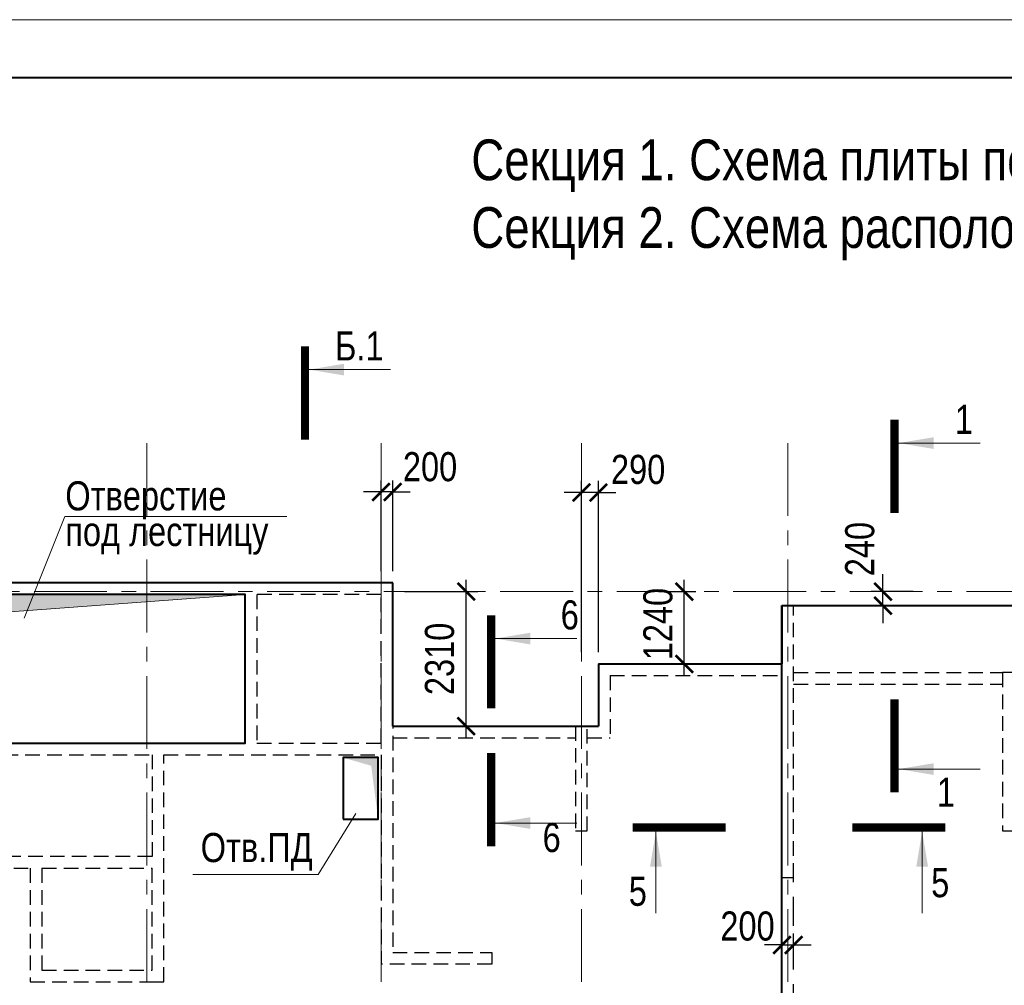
# Model space of a CAD drawing. Header units: inches. Extents: x -8638239 to -8523853, y 3840912 to 4564380.
# Tile 11 of 106: x -8593664 to -8576766, y 3965284 to 3981865. Entities that reach past the tile are written whole.
import ezdxf
from ezdxf.enums import TextEntityAlignment as Align

# ---------------------------------------------------------------- set-up
doc = ezdxf.new("R2010")
doc.units = ezdxf.units.IN
doc.header["$LTSCALE"] = 1000
doc.header["$MEASUREMENT"] = 0
doc.linetypes.add('CENTER', pattern=[2, 1.25, -0.25, 0.25, -0.25])
doc.linetypes.add('HIDDEN', pattern=[0.375, 0.25, -0.125])
for name, color, linetype, lineweight in [('СК-040-С(тены)', 12, 'HIDDEN', 25), ('СК-041-С-СТЕНЫ НЕВИДИМЫЕ', 12, 'HIDDEN', 30), ('СК-050-П(литы перекрытия)', 3, 'Continuous', 40), ('СК-051-1-П-ОТВЕРСТИЯ ОВ ДУ', 5, 'Continuous', 40), ('СК-052-П-БАЛКИ', 1, 'HIDDEN', 30), ('СК-100-О(си)', 7, 'CENTER', 15), ('СК-110-О-РАЗМЕРЫ', 7, 'Continuous', 15), ('СК-200-Р(амка)', 7, 'Continuous', 40), ('СК-210-Р-РАМКА ЛИНИИ ТОНКИЕ', 7, 'Continuous', 15), ('СК-220-Р-РАМКА ТЕКСТ', 7, 'Continuous', 15), ('СК-300-Р(азмеры)', 7, 'Continuous', 20), ('СК-400-Т(екст)', 7, 'Continuous', 20), ('СК-451-1-Т-ОТВ ОВ ДУ', 5, 'Continuous', 20), ('СК-500-С(ечения)', 5, 'Continuous', 40)]:
    doc.layers.add(name, color=color, linetype=linetype, lineweight=lineweight)
doc.styles.add('ARIAL_annotative', font='arial.ttf', dxfattribs={"width": 0.8, "height": 2.5})
doc.styles.add('RUSS', font='arial.ttf', dxfattribs={"width": 0.8})
doc.dimstyles.new('100-200', dxfattribs={"dimscale": 0, "dimtxt": 500, "dimasz": 300, "dimexe": 200, "dimexo": 200, "dimgap": 200, "dimtad": 1, "dimdec": 0, "dimzin": 0, "dimdsep": 46, "dimtxsty": 'RUSS', "dimblk": 'ARCHTICK', "dimcen": 0.096, "dimdle": 200, "dimclrd": 7, "dimclre": 7, "dimclrt": 256, "dimadec": 0, "dimazin": 0, "dimtfac": 1, "dimtdec": 0, "dimtmove": 2, "dimatfit": 3, "dimldrblk": 'OBLIQUE', "dimfxl": 1, "dimtolj": 1, "dimtzin": 0, "dimarcsym": 0})

# ---------------------------------------------------------------- blocks, each defined once
blk = doc.blocks.new('оси')
at = {"layer": 'СК-100-О(си)'}
for p, q in [((-32750.1, 18534.9), (-32750.1, -7257.5)), ((-28729.8, 18534.9), (-28729.8, -7257.5)), ((-25290.2, 18534.9), (-25290.2, -7257.5)), ((-21750, 18534.9), (-21750, -7257.5)), ((-46685.3, 15985), (5846.2, 15985))]:
    blk.add_line(p, q, dxfattribs=at)
blk = doc.blocks.new('A$C858fb3ef')
at = {"layer": 'СК-300-Р(азмеры)'}
blk.add_blockref('оси', (0, 0), dxfattribs=at)
blk = doc.blocks.new('A$C573b34c5')
blk.add_blockref('A$C858fb3ef', (0, 0))
blk = doc.blocks.new('Сечение')
at = {"layer": 'СК-500-С(ечения)', "linetype": 'Continuous', "lineweight": 15, "ltscale": 100}
blk.add_line((-200, -35), (-200, -735), dxfattribs=at)
at = {"layer": 'СК-500-С(ечения)', "linetype": 'Continuous', "ltscale": 100, "const_width": 70}
blk.add_lwpolyline([(-400, 0), (400, 0)], dxfattribs=at)
at = {"layer": 'СК-500-С(ечения)', "linetype": 'Continuous', "ltscale": 100}
blk.add_solid([(-200, -35), (-250.3, -335.5), (-149.7, -335.5)], dxfattribs=at)
blk = doc.blocks.new('*U36')
at = {"layer": 'СК-400-Т(екст)', "ltscale": 100, "yscale": 0.01, "zscale": 0.01, "rotation": 89.99999999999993}
for p, xscale in [((0, -4), -0.01), ((0, -27.988), 0.01)]:
    blk.add_blockref('Сечение', p, dxfattribs=dict(at, xscale=xscale))
at = {"layer": 'СК-500-С(ечения)', "color": 0, "ltscale": 100, "style": 'ARIAL_annotative', "width": 0.8}
blk.add_attdef('НОМЕР_СЕЧЕНИЯ_1_1(НОМЕР_ЛИСТА)', text='', height=2.5, rotation=180, dxfattribs=at).set_placement((6.74, -1.226), align=Align.RIGHT)
blk.add_attdef('НОМЕР_СЕЧЕНИЯ_2_1(НОМЕР_ЛИСТА)', text='', height=2.5, rotation=180, dxfattribs=at).set_placement((6.74, -30.021), align=Align.BOTTOM_LEFT)
blk = doc.blocks.new('_ArchTick')
at = {"color": 0, "linetype": 'ByBlock', "const_width": 0.15}
blk.add_lwpolyline([(-0.5, -0.5), (0.5, 0.5)], dxfattribs=at)
blk = doc.blocks.new('*D150')
at = {"layer": 'Defpoints', "color": 0, "transparency": 16777216}
for p in [(-8580382, 3965977), (-8580582, 3965499), (-8580382, 3965499)]:
    blk.add_point(p, dxfattribs=at)
at = {"layer": 'СК-110-О-РАЗМЕРЫ', "color": 7, "lineweight": -2, "transparency": 16777216}
for p, q in [((-8580582, 3965699), (-8580582, 3966177)), ((-8580382, 3965699), (-8580382, 3966177)), ((-8580582, 3965977), (-8580882, 3965977)), ((-8580582, 3965977), (-8580382, 3965977)), ((-8580382, 3965977), (-8580082, 3965977))]:
    blk.add_line(p, q, dxfattribs=at)
at = {"layer": 'СК-110-О-РАЗМЕРЫ', "color": 7, "lineweight": -2, "transparency": 16777216, "xscale": 300, "yscale": 300, "zscale": 300}
blk.add_blockref('_ArchTick', (-8580582, 3965977), dxfattribs=at)
at = {"layer": 'СК-110-О-РАЗМЕРЫ', "color": 7, "lineweight": -2, "transparency": 16777216, "xscale": 300, "yscale": 300, "zscale": 300, "rotation": 180}
blk.add_blockref('_ArchTick', (-8580382, 3965977), dxfattribs=at)
at = {"layer": 'СК-110-О-РАЗМЕРЫ', "transparency": 16777216, "insert": (-8581173, 3966299), "char_height": 500, "attachment_point": 5, "style": 'RUSS'}
blk.add_mtext('\\A1;200', dxfattribs=at)
blk = doc.blocks.new('_Oblique')
at = {"color": 0, "linetype": 'ByBlock', "lineweight": -2}
blk.add_line((-0.5, -0.5), (0.5, 0.5), dxfattribs=at)
blk = doc.blocks.new('*U174')
at = {"layer": 'СК-400-Т(екст)', "ltscale": 100, "yscale": 0.01, "zscale": 0.01, "rotation": 89.99999999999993}
for p, xscale in [((0, -4), -0.01), ((0, -15.837), 0.01)]:
    blk.add_blockref('Сечение', p, dxfattribs=dict(at, xscale=xscale))
at = {"layer": 'СК-500-С(ечения)', "color": 0, "ltscale": 100, "style": 'ARIAL_annotative', "width": 0.8}
blk.add_attdef('НОМЕР_СЕЧЕНИЯ_1_1(НОМЕР_ЛИСТА)', text='', height=2.5, rotation=180, dxfattribs=at).set_placement((6.74, -1.226), align=Align.RIGHT)
blk.add_attdef('НОМЕР_СЕЧЕНИЯ_2_1(НОМЕР_ЛИСТА)', text='', height=2.5, rotation=180, dxfattribs=at).set_placement((6.74, -17.871), align=Align.BOTTOM_LEFT)
blk = doc.blocks.new('A$Cc2edbf5f_тех.эт')
at = {"layer": 'СК-040-С(тены)'}
blk.add_lwpolyline([(22070, 15745), (22070, 11076), (22270, 11076), (22270, 15745), (22070, 15745)], dxfattribs=at)
blk.add_lwpolyline([(25853, 14595), (25853, 11876), (26053, 11876), (26053, 14595)], close=True, dxfattribs=at)
blk = doc.blocks.new('A$Cc2edbf5f_кровла_ниж')
at = {"layer": 'СК-041-С-СТЕНЫ НЕВИДИМЫЕ', "lineweight": 25}
for p, q in [((13060, 15935), (13060, 13385)), ((15190, 15935), (13060, 15935)), ((15190, 13385), (15190, 15935)), ((13060, 13385), (15190, 13385)), ((15190, 13185), (15190, 9590)), ((9370, 11235), (9370, 9485)), ((11260, 9485), (11260, 11235)), ((9370, 9485), (11260, 9485))]:
    blk.add_line(p, q, dxfattribs=at)
for points in [[(6740, 16135), (15390, 16135), (15390, 9790), (17090, 9790), (17090, 9590), (15190, 9590)], [(6940, 15935), (12860, 15935), (12860, 13385), (6940, 13385)], [(18530, 13675), (18530, 11876), (18730, 11876), (18730, 13675), (18530, 13675)], [(7360, 13185), (8510, 13185), (8510, 11235), (9170, 11235)], [(8710, 11435), (8710, 13185), (11260, 13185), (11260, 11435)], [(11260, 9285), (11460, 9285), (11460, 13185)], [(11460, 13185), (15190, 13185)], [(11260, 11435), (8710, 11435)], [(9170, 11235), (9170, 9285), (11260, 9285)], [(9370, 11235), (11260, 11235)]]:
    blk.add_lwpolyline(points, dxfattribs=at)
blk = doc.blocks.new('*U173')
at = {"layer": 'СК-400-Т(екст)', "ltscale": 100, "yscale": 0.01, "zscale": 0.01}
for p, xscale, rotation in [((0, -4), 0.01, 270.0000000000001), ((0, -22.847), -0.01, 270)]:
    blk.add_blockref('Сечение', p, dxfattribs=dict(at, xscale=xscale, rotation=rotation))
at = {"layer": 'СК-500-С(ечения)', "color": 0, "ltscale": 100, "style": 'ARIAL_annotative', "width": 0.8}
blk.add_attdef('НОМЕР_СЕЧЕНИЯ_1_1(НОМЕР_ЛИСТА)', text='', height=2.5, rotation=270, dxfattribs=at).set_placement((-6.74, -1.226), align=Align.RIGHT)
blk.add_attdef('НОМЕР_СЕЧЕНИЯ_2_1(НОМЕР_ЛИСТА)', text='', height=2.5, rotation=270, dxfattribs=at).set_placement((-7.48, -25.621), align=Align.BOTTOM_LEFT)
blk = doc.blocks.new('*D670')
at = {"layer": 'Defpoints', "color": 0, "transparency": 16777216}
for p in [(-8587462, 3973755), (-8587462, 3972194), (-8587262, 3972194)]:
    blk.add_point(p, dxfattribs=at)
at = {"layer": 'СК-110-О-РАЗМЕРЫ', "color": 7, "lineweight": -2, "transparency": 16777216}
for p, q in [((-8587462, 3972394), (-8587462, 3973955)), ((-8587262, 3972394), (-8587262, 3973955)), ((-8587462, 3973755), (-8587762, 3973755)), ((-8587262, 3973755), (-8587462, 3973755)), ((-8587262, 3973755), (-8586962, 3973755))]:
    blk.add_line(p, q, dxfattribs=at)
at = {"layer": 'СК-110-О-РАЗМЕРЫ', "color": 7, "lineweight": -2, "transparency": 16777216, "xscale": 300, "yscale": 300, "zscale": 300}
blk.add_blockref('_ArchTick', (-8587462, 3973755), dxfattribs=at)
at = {"layer": 'СК-110-О-РАЗМЕРЫ', "color": 7, "lineweight": -2, "transparency": 16777216, "xscale": 300, "yscale": 300, "zscale": 300, "rotation": 180}
blk.add_blockref('_ArchTick', (-8587262, 3973755), dxfattribs=at)
at = {"layer": 'СК-110-О-РАЗМЕРЫ', "transparency": 16777216, "insert": (-8586621, 3974186), "char_height": 500, "attachment_point": 5, "style": 'RUSS'}
blk.add_mtext('\\A1;200', dxfattribs=at)
blk = doc.blocks.new('*D671')
at = {"layer": 'Defpoints', "color": 0, "transparency": 16777216}
for p in [(-8582898, 3972044), (-8582258, 3972044), (-8582898, 3970803)]:
    blk.add_point(p, dxfattribs=at)
at = {"layer": 'СК-110-О-РАЗМЕРЫ', "color": 7, "lineweight": -2, "transparency": 16777216}
for p, q in [((-8582258, 3970603), (-8582258, 3972244)), ((-8582698, 3972044), (-8582058, 3972044)), ((-8582698, 3970803), (-8582058, 3970803))]:
    blk.add_line(p, q, dxfattribs=at)
at = {"layer": 'СК-110-О-РАЗМЕРЫ', "color": 7, "lineweight": -2, "transparency": 16777216, "xscale": 300, "yscale": 300, "zscale": 300}
for p, rotation in [((-8582258, 3972044), 90), ((-8582258, 3970803), 270)]:
    blk.add_blockref('_ArchTick', p, dxfattribs=dict(at, rotation=rotation))
at = {"layer": 'СК-110-О-РАЗМЕРЫ', "transparency": 16777216, "insert": (-8582708, 3971487), "char_height": 500, "attachment_point": 5, "rotation": 90, "style": 'RUSS'}
blk.add_mtext('\\A1;1240', dxfattribs=at)
blk = doc.blocks.new('*D672')
at = {"layer": 'Defpoints', "color": 0, "transparency": 16777216}
for p in [(-8584022, 3973745), (-8584022, 3970804), (-8583732, 3970804)]:
    blk.add_point(p, dxfattribs=at)
at = {"layer": 'СК-110-О-РАЗМЕРЫ', "color": 7, "lineweight": -2, "transparency": 16777216}
for p, q in [((-8584022, 3971004), (-8584022, 3973945)), ((-8583732, 3971004), (-8583732, 3973945)), ((-8584022, 3973745), (-8584322, 3973745)), ((-8583732, 3973745), (-8584022, 3973745)), ((-8583732, 3973745), (-8583432, 3973745))]:
    blk.add_line(p, q, dxfattribs=at)
at = {"layer": 'СК-110-О-РАЗМЕРЫ', "color": 7, "lineweight": -2, "transparency": 16777216, "xscale": 300, "yscale": 300, "zscale": 300}
blk.add_blockref('_ArchTick', (-8584022, 3973745), dxfattribs=at)
at = {"layer": 'СК-110-О-РАЗМЕРЫ', "color": 7, "lineweight": -2, "transparency": 16777216, "xscale": 300, "yscale": 300, "zscale": 300, "rotation": 180}
blk.add_blockref('_ArchTick', (-8583732, 3973745), dxfattribs=at)
at = {"layer": 'СК-110-О-РАЗМЕРЫ', "transparency": 16777216, "insert": (-8583050, 3974139), "char_height": 500, "attachment_point": 5, "style": 'RUSS'}
blk.add_mtext('\\A1;290', dxfattribs=at)
blk = doc.blocks.new('*D673')
at = {"layer": 'Defpoints', "color": 0, "transparency": 16777216}
for p in [(-8587262, 3972044), (-8586001, 3972044), (-8587262, 3969734)]:
    blk.add_point(p, dxfattribs=at)
at = {"layer": 'СК-110-О-РАЗМЕРЫ', "color": 7, "lineweight": -2, "transparency": 16777216}
for p, q in [((-8586001, 3969534), (-8586001, 3972244)), ((-8587062, 3972044), (-8585801, 3972044)), ((-8587062, 3969734), (-8585801, 3969734))]:
    blk.add_line(p, q, dxfattribs=at)
at = {"layer": 'СК-110-О-РАЗМЕРЫ', "color": 7, "lineweight": -2, "transparency": 16777216, "xscale": 300, "yscale": 300, "zscale": 300}
for p, rotation in [((-8586001, 3972044), 90), ((-8586001, 3969734), 270)]:
    blk.add_blockref('_ArchTick', p, dxfattribs=dict(at, rotation=rotation))
at = {"layer": 'СК-110-О-РАЗМЕРЫ', "transparency": 16777216, "insert": (-8586456, 3970889), "char_height": 500, "attachment_point": 5, "rotation": 90, "style": 'RUSS'}
blk.add_mtext('\\A1;2310', dxfattribs=at)
blk = doc.blocks.new('*D674')
at = {"layer": 'Defpoints', "color": 0, "transparency": 16777216}
for p in [(-8578848, 3972044), (-8578131, 3972044), (-8578131, 3971804)]:
    blk.add_point(p, dxfattribs=at)
at = {"layer": 'СК-110-О-РАЗМЕРЫ', "color": 7, "lineweight": -2, "transparency": 16777216}
for p, q in [((-8578848, 3972044), (-8578848, 3972344)), ((-8578331, 3972044), (-8579048, 3972044)), ((-8578848, 3971804), (-8578848, 3972044)), ((-8578331, 3971804), (-8579048, 3971804)), ((-8578848, 3971804), (-8578848, 3971504))]:
    blk.add_line(p, q, dxfattribs=at)
at = {"layer": 'СК-110-О-РАЗМЕРЫ', "color": 7, "lineweight": -2, "transparency": 16777216, "xscale": 300, "yscale": 300, "zscale": 300}
for p, rotation in [((-8578848, 3972044), 270), ((-8578848, 3971804), 90)]:
    blk.add_blockref('_ArchTick', p, dxfattribs=dict(at, rotation=rotation))
at = {"layer": 'СК-110-О-РАЗМЕРЫ', "transparency": 16777216, "insert": (-8579244, 3972775), "char_height": 500, "attachment_point": 5, "rotation": 90, "style": 'RUSS'}
blk.add_mtext('\\A1;240', dxfattribs=at)
blk = doc.blocks.new('*U721')
at = {"layer": 'СК-400-Т(екст)', "ltscale": 100, "yscale": 0.01, "zscale": 0.01, "rotation": 89.99999999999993}
for p, xscale in [((0, -4), -0.01), ((0, -150.013), 0.01)]:
    blk.add_blockref('Сечение', p, dxfattribs=dict(at, xscale=xscale))
at = {"layer": 'СК-500-С(ечения)', "color": 0, "ltscale": 100, "style": 'ARIAL_annotative', "width": 0.8}
blk.add_attdef('НОМЕР_СЕЧЕНИЯ_1_1(НОМЕР_ЛИСТА)', text='', height=2.5, rotation=180, dxfattribs=at).set_placement((6.74, -1.226), align=Align.RIGHT)
blk.add_attdef('НОМЕР_СЕЧЕНИЯ_2_1(НОМЕР_ЛИСТА)', text='', height=2.5, rotation=180, dxfattribs=at).set_placement((6.74, -152.046), align=Align.BOTTOM_LEFT)

msp = doc.modelspace()

# ---------------------------------------------------------------- linework, layer by layer
at = {"layer": 'СК-050-П(литы перекрытия)'}
for p, q in [((-8587261.8, 3972193.6), (-8595911.7, 3972193.6)), ((-8587261.8, 3969734), (-8587261.8, 3972193.6)), ((-8580582, 3971803.9), (-8576599.1, 3971804)), ((-8580581.9, 3971803.9), (-8580582, 3970804)), ((-8583732.1, 3970804.2), (-8583732.1, 3969734)), ((-8583732.1, 3970804.2), (-8580581.9, 3970804)), ((-8587261.8, 3969734), (-8583732.1, 3969734))]:
    msp.add_line(p, q, dxfattribs=at)
msp.add_lwpolyline([(-8595711.7, 3969443.5), (-8589791.7, 3969443.5), (-8589791.7, 3971993.6), (-8595711.7, 3971993.6)], close=True, dxfattribs=at)
msp.add_lwpolyline([(-8557121.5, 3957009.2), (-8557121.5, 3955859.1), (-8580581.8, 3955858.9), (-8580582, 3971803.9)], dxfattribs=at)
at = {"layer": 'СК-050-П(литы перекрытия)', "color": 7}
msp.add_solid([(-8595711.7, 3969443.5), (-8595711.7, 3971993.6), (-8595370.4, 3971582.1), (-8589791.7, 3971993.6)], dxfattribs=at)
at = {"layer": 'СК-051-1-П-ОТВЕРСТИЯ ОВ ДУ'}
msp.add_lwpolyline([(-8588112.1, 3968138.6), (-8587512.1, 3968138.6), (-8587512.1, 3969193.5), (-8588112.1, 3969193.5)], close=True, dxfattribs=at)
msp.add_solid([(-8588112.1, 3969193.5), (-8587512.1, 3969193.5), (-8587630.7, 3969053.9), (-8587512.1, 3968138.6)], dxfattribs=at)
at = {"layer": 'СК-052-П-БАЛКИ'}
for p, q in [((-8583532.1, 3970604.2), (-8580581.9, 3970604)), ((-8583532.1, 3970604.2), (-8583532.1, 3969534)), ((-8580382.1, 3970654), (-8576799.2, 3970654)), ((-8580382.1, 3970454), (-8576799.2, 3970454)), ((-8587261.8, 3969534), (-8584122.2, 3969534)), ((-8583922.2, 3969534), (-8583532.1, 3969534))]:
    msp.add_line(p, q, dxfattribs=at)
at = {"layer": 'СК-052-П-БАЛКИ', "ltscale": 2}
msp.add_line((-8580381.9, 3964053.9), (-8580382, 3967134.2), dxfattribs=at)
at = {"layer": 'СК-110-О-РАЗМЕРЫ'}
msp.add_line((-8592891.2, 3973335), (-8593585, 3971589.8), dxfattribs=at)
at = {"layer": 'СК-200-Р(амка)'}
msp.add_line((-8529183.8, 3980864.8), (-8608183.8, 3980864.8), dxfattribs=at)
at = {"layer": 'СК-210-Р-РАМКА ЛИНИИ ТОНКИЕ'}
msp.add_line((-8612183.8, 3981864.8), (-8528183.8, 3981864.8), dxfattribs=at)
at = {"layer": 'СК-400-Т(екст)', "color": 7}
msp.add_lwpolyline([(-8592891.2, 3973335), (-8589080, 3973335), (-8589080, 3973335)], dxfattribs=at)
at = {"layer": 'СК-400-Т(екст)'}
msp.add_lwpolyline([(-8595711.7, 3969443.5), (-8595384.7, 3971581), (-8589791.7, 3971993.6)], dxfattribs=at)
at = {"layer": 'СК-451-1-Т-ОТВ ОВ ДУ', "lineweight": 13}
for p, q in [((-8588543.9, 3967187.3), (-8587897.3, 3968234.9)), ((-8590694.5, 3967187.3), (-8588543.9, 3967187.3))]:
    msp.add_line(p, q, dxfattribs=at)

# ---------------------------------------------------------------- block references
at = {"layer": 'СК-050-П(литы перекрытия)'}
for name, p in [('A$Cc2edbf5f_тех.эт', (-8602651.9, 3956058.6)), ('A$Cc2edbf5f_кровла_ниж', (-8602652.1, 3956058.6))]:
    msp.add_blockref(name, p, dxfattribs=at)
at = {"layer": 'СК-300-Р(азмеры)'}
msp.add_blockref('A$C573b34c5', (-8558731.8, 3956058.6), dxfattribs=at)
at = {"layer": 'СК-500-С(ечения)'}
ref = msp.add_blockref('*U721', (-8588767.4, 3945453.6), dxfattribs=dict(at, xscale=-200, yscale=200, zscale=200, rotation=180))
ref.add_attrib('НОМЕР_СЕЧЕНИЯ_2_1(НОМЕР_ЛИСТА)', 'Б.1', dxfattribs={"color": 1, "ltscale": 100, "height": 500, "style": 'ARIAL_annotative', "width": 0.8}).set_placement((-8587419.5, 3975862.8), align=Align.BOTTOM_RIGHT)
ref.add_attrib('НОМЕР_СЕЧЕНИЯ_1_1(НОМЕР_ЛИСТА)', 'Б.1', dxfattribs={"color": 1, "ltscale": 100, "height": 500, "style": 'ARIAL_annotative', "width": 0.8}).set_placement((-8587730.3, 3945205.7), align=Align.RIGHT)
ref = msp.add_blockref('*U36', (-8578649.8, 3968597.5), dxfattribs=dict(at, xscale=-200, yscale=200, zscale=200, rotation=180))
ref.add_attrib('НОМЕР_СЕЧЕНИЯ_2_1(НОМЕР_ЛИСТА)', '1', dxfattribs={"color": 0, "ltscale": 100, "height": 500, "style": 'ARIAL_annotative', "width": 0.8}).set_placement((-8577301.8, 3974601.8), align=Align.BOTTOM_RIGHT)
ref.add_attrib('НОМЕР_СЕЧЕНИЯ_1_1(НОМЕР_ЛИСТА)', '1', dxfattribs={"color": 0, "ltscale": 100, "height": 500, "style": 'ARIAL_annotative', "width": 0.8}).set_placement((-8577612.6, 3968349.6), align=Align.RIGHT)
ref = msp.add_blockref('*U174', (-8585571.3, 3967670.9), dxfattribs=dict(at, xscale=-200, yscale=200, zscale=200, rotation=180))
ref.add_attrib('НОМЕР_СЕЧЕНИЯ_2_1(НОМЕР_ЛИСТА)', '6', dxfattribs={"color": 0, "ltscale": 100, "height": 500, "style": 'ARIAL_annotative', "width": 0.8}).set_placement((-8584223.4, 3971245.1), align=Align.BOTTOM_CENTER)
ref.add_attrib('НОМЕР_СЕЧЕНИЯ_1_1(НОМЕР_ЛИСТА)', '6', dxfattribs={"color": 0, "ltscale": 100, "height": 500, "style": 'ARIAL_annotative', "width": 0.8}).set_placement((-8584534.1, 3967423), align=Align.BOTTOM_CENTER)
ref = msp.add_blockref('*U173', (-8577775.4, 3967995.4), dxfattribs=dict(at, xscale=-200, yscale=200, zscale=200, rotation=270.0000614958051))
ref.add_attrib('НОМЕР_СЕЧЕНИЯ_2_1(НОМЕР_ЛИСТА)', '5', dxfattribs={"color": 0, "ltscale": 100, "height": 500, "style": 'ARIAL_annotative', "width": 0.8}).set_placement((-8582899.5, 3966499.5), align=Align.BOTTOM_RIGHT)
ref.add_attrib('НОМЕР_СЕЧЕНИЯ_1_1(НОМЕР_ЛИСТА)', '5', dxfattribs={"color": 0, "ltscale": 100, "height": 500, "style": 'ARIAL_annotative', "width": 0.8}).set_placement((-8578020.7, 3966647.5), align=Align.BOTTOM_LEFT)

# ---------------------------------------------------------------- texts
at = {"layer": 'СК-220-Р-РАМКА ТЕКСТ', "style": 'RUSS', "width": 0.8}
msp.add_text('Cекция 1. Схема плиты покрытия на отм. +64,460  ', height=700, dxfattribs=at).set_placement((-8585912.6, 3979108.6))
at = {"layer": 'СК-220-Р-РАМКА ТЕКСТ', "color": 7, "style": 'RUSS', "width": 0.8}
msp.add_text('Cекция 2. Схема расположения плиты перекрытия над 20-м этажом.', height=700, dxfattribs=at).set_placement((-8585912.6, 3977946))
at = {"layer": 'СК-400-Т(екст)', "color": 7, "style": 'RUSS', "width": 0.8}
for s, p in [('Отверстие', (-8592881.3, 3973438.9)), ('под лестницу', (-8592881.3, 3972826.8))]:
    msp.add_text(s, height=500, dxfattribs=at).set_placement(p)
at = {"layer": 'СК-451-1-Т-ОТВ ОВ ДУ', "lineweight": 13, "style": 'RUSS', "width": 0.8}
msp.add_text('Отв.ПД', height=500, dxfattribs=at).set_placement((-8590557.7, 3967400))

# ---------------------------------------------------------------- dimensions: what is measured, and where the dimension line sits
at = {"layer": 'СК-110-О-РАЗМЕРЫ'}
for base, p1, p2, picture, middle in [((-8587461.7, 3973755.1), (-8587261.8, 3972193.6), (-8587461.7, 3972193.6), '*D670', (-8586621, 3974185.7)), ((-8584022.1, 3973745.2), (-8583732.1, 3970804.2), (-8584022.1, 3970804.2), '*D672', (-8583049.9, 3974138.7)), ((-8580382, 3965976.6), (-8580582, 3965498.6), (-8580382, 3965498.6), '*D150', (-8581172.8, 3966298.8))]:
    dim = msp.add_linear_dim(base=base, p1=p1, p2=p2, dimstyle='100-200', override={"dimscale": 1}, dxfattribs=at)
    dim.commit()
    dim.dimension.update_dxf_attribs({"geometry": picture, "text_midpoint": middle, "dimtype": 160})
for base, p1, p2, picture, middle in [((-8578848.1, 3972043.6), (-8578131.4, 3971803.9), (-8578131.4, 3972043.6), '*D674', (-8579243.8, 3972775.4)), ((-8582258.4, 3972043.6), (-8582898.2, 3970803.2), (-8582898.2, 3972043.6), '*D671', (-8582708.1, 3971487.4))]:
    dim = msp.add_linear_dim(base=base, p1=p1, p2=p2, angle=90, dimstyle='100-200', override={"dimscale": 1}, dxfattribs=at)
    dim.commit()
    dim.dimension.update_dxf_attribs({"geometry": picture, "text_midpoint": middle, "dimtype": 160})
dim = msp.add_linear_dim(base=(-8586001, 3972043.6), p1=(-8587261.8, 3969734), p2=(-8587261.8, 3972043.6), angle=90, dimstyle='100-200', override={"dimscale": 1}, dxfattribs=at)
dim.commit()
dim.dimension.update_dxf_attribs({"geometry": '*D673', "text_midpoint": (-8586456.5, 3970888.8)})

doc.saveas('drawing.dxf')
